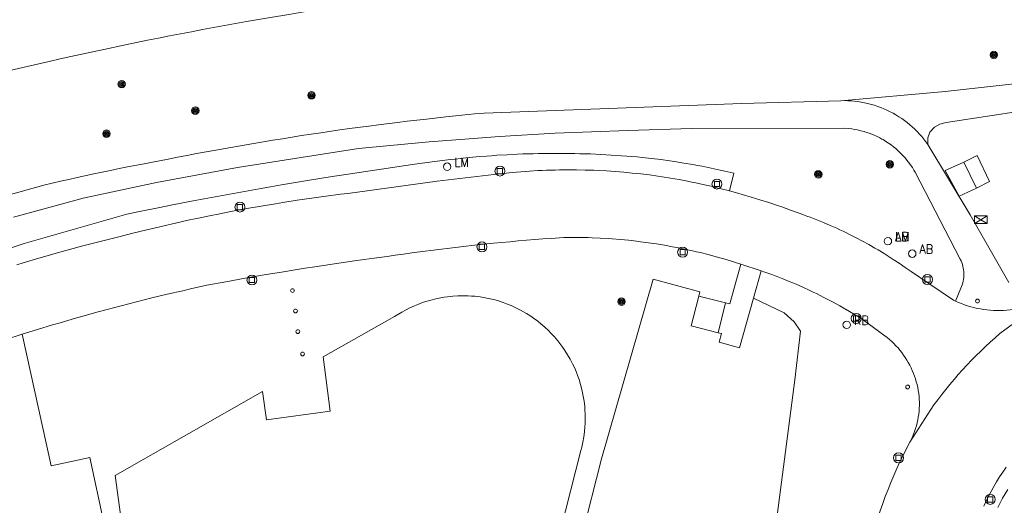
# Model space of a CAD drawing. Header units: metres. Extents: x 138165 to 154469, y 480134 to 494189.
# Tile 179 of 256: x 146012 to 146077, y 485811 to 485843. Entities that reach past the tile are written whole.
import ezdxf

# ---------------------------------------------------------------- set-up
doc = ezdxf.new("R2010")
doc.units = ezdxf.units.M
doc.header["$LTSCALE"] = 0.001
doc.header["$MEASUREMENT"] = 0
for name, color, linetype, lineweight in [('TOP-L-terrein schutting raster hek leuning', 7, 'Continuous', 0), ('TOP-L-topo objecten punt', 7, 'Continuous', 0), ('TOP-L-topo objecten vlak', 7, 'Continuous', 0), ('TOP-L-water beschoeiing', 7, 'Continuous', 0)]:
    doc.layers.add(name, color=color, linetype=linetype, lineweight=lineweight)
doc.styles.add('Style-STANDARD', font='STANDARD.shx')

# ---------------------------------------------------------------- blocks, each defined once
blk = doc.blocks.new('24')
at = {"layer": 'TOP-L-topo objecten punt', "color": 7, "linetype": 'Continuous', "lineweight": 0}
for radius in [0.025, 0.0182, 0.0115, 0.005]:
    blk.add_circle((0, 0), radius, dxfattribs=at)
blk = doc.blocks.new('32')
at = {"layer": 'TOP-L-topo objecten punt', "color": 7, "linetype": 'Continuous', "lineweight": 0}
for p, q in [((0, 0), (-0.0415, 0.025)), ((-0.0415, -0.025), (-0.0415, 0.025)), ((-0.0415, 0.025), (0.0415, 0.025)), ((0, 0), (-0.0415, -0.025)), ((0.0415, 0.025), (0, 0)), ((0.0415, -0.025), (0, 0)), ((0.0415, 0.025), (0.0415, -0.025)), ((-0.0415, -0.025), (0.0415, -0.025))]:
    blk.add_line(p, q, dxfattribs=at)
blk = doc.blocks.new('39')
at = {"layer": 'TOP-L-topo objecten punt', "color": 7, "linetype": 'Continuous', "lineweight": 0}
for p, q in [((0.0175, 0.0175), (-0.0175, 0.0175)), ((-0.0175, 0.0175), (-0.0175, -0.0175)), ((0.0175, 0.0175), (0.0175, -0.0175)), ((0.0175, -0.0175), (-0.0175, -0.0175))]:
    blk.add_line(p, q, dxfattribs=at)
blk.add_circle((0, 0), 0.0332, dxfattribs=at)
blk = doc.blocks.new('10')
at = {"layer": 'TOP-L-topo objecten punt', "linetype": 'Continuous', "lineweight": 0}
blk.add_circle((0, 0), 0.0125, dxfattribs=at)
blk = doc.blocks.new('16')
at = {"layer": 'TOP-L-topo objecten punt', "color": 7, "linetype": 'Continuous', "lineweight": 0}
blk.add_circle((0, 0), 0.025, dxfattribs=at)
at = {"layer": 'TOP-L-topo objecten punt', "color": 7, "linetype": 'Continuous', "lineweight": 0, "style": 'Style-STANDARD'}
blk.add_text('LM', height=0.06, dxfattribs=at).set_placement((0.0483, 0))
blk = doc.blocks.new('11')
at = {"layer": 'TOP-L-topo objecten punt', "color": 7, "linetype": 'Continuous', "lineweight": 0}
blk.add_circle((0, 0), 0.025, dxfattribs=at)
at = {"layer": 'TOP-L-topo objecten punt', "color": 7, "linetype": 'Continuous', "lineweight": 0, "style": 'Style-STANDARD'}
blk.add_text('AB', height=0.06, dxfattribs=at).set_placement((0.0483, 0))
blk = doc.blocks.new('127')
at = {"layer": 'TOP-L-topo objecten punt', "color": 7, "linetype": 'Continuous', "lineweight": 0}
blk.add_circle((0, 0), 0.025, dxfattribs=at)
at = {"layer": 'TOP-L-topo objecten punt', "color": 7, "linetype": 'Continuous', "lineweight": 0, "style": 'Style-STANDARD'}
blk.add_text('RB', height=0.06, dxfattribs=at).set_placement((0.0483, 0))

msp = doc.modelspace()

# ---------------------------------------------------------------- linework, layer by layer
at = {"layer": 'TOP-L-terrein schutting raster hek leuning', "flags": 128}
msp.add_lwpolyline([(146077.419, 485811.99), (146077.072, 485811.397), (146076.752, 485810.79)], dxfattribs=at)
at = {"layer": 'TOP-L-topo objecten vlak', "flags": 128}
for points in [[(146179.394, 485898.629), (146171.588, 485890.288), (146164.807, 485883.544), (146157.754, 485877.718), (146151.948, 485872.895), (146146.503, 485869.386), (146132.889, 485860.823), (146128.998, 485858.486), (146122.132, 485854.269), (146117.147, 485851.651), (146110.252, 485848.069), (146103.869, 485845.366), (146096.577, 485842.813), (146088.977, 485840.541), (146083.461, 485839.653), (146073.247, 485838.52), (146066.297, 485837.908)], [(146072.092, 485834.978), (146072.092, 485835.434), (146072.221, 485835.817), (146072.52, 485836.133), (146072.895, 485836.352), (146073.317, 485836.458), (146083.924, 485838.079), (146089.544, 485839.006), (146097.029, 485841.212), (146104.419, 485843.95), (146110.838, 485846.544), (146118.058, 485849.886), (146123.236, 485852.568), (146126.533, 485854.598), (146130.223, 485856.856), (146133.871, 485859.101), (146147.679, 485867.667), (146153.096, 485871.402), (146159.331, 485876.02), (146166.301, 485882.212), (146173.189, 485888.807), (146180.929, 485897.176)], [(146010.614, 485839.857), (146012.066, 485840.198), (146013.52, 485840.531), (146014.248, 485840.695), (146014.976, 485840.857), (146015.705, 485841.017), (146016.434, 485841.175), (146017.163, 485841.33), (146018.623, 485841.637), (146019.354, 485841.787), (146020.085, 485841.935), (146020.817, 485842.081), (146021.549, 485842.225), (146023.014, 485842.508), (146023.747, 485842.646), (146025.214, 485842.917), (146026.682, 485843.18), (146028.152, 485843.435)], [(146066.297, 485837.908), (146059.683, 485837.731), (146042.525, 485837.084), (146041.882, 485837.023), (146040.597, 485836.894), (146039.955, 485836.827), (146038.672, 485836.686), (146037.389, 485836.537), (146036.748, 485836.46), (146035.467, 485836.299), (146034.827, 485836.215), (146033.547, 485836.043), (146032.908, 485835.954), (146031.63, 485835.769), (146030.992, 485835.674), (146030.353, 485835.577), (146029.715, 485835.478), (146029.078, 485835.376), (146028.441, 485835.273), (146027.167, 485835.061), (146026.531, 485834.952), (146025.259, 485834.728), (146024.624, 485834.613), (146023.354, 485834.377), (146022.72, 485834.257), (146022.086, 485834.134), (146021.453, 485834.009), (146020.416, 485833.816), (146019.856, 485833.709), (146018.738, 485833.489), (146018.18, 485833.376), (146017.622, 485833.262), (146017.064, 485833.145), (146016.507, 485833.026), (146015.394, 485832.783), (146014.838, 485832.658), (146014.283, 485832.532), (146013.173, 485832.273), (146007.837, 485830.778)], [(146072.092, 485834.978), (146071.96, 485835.161), (146071.822, 485835.34), (146071.679, 485835.514), (146071.529, 485835.683), (146071.375, 485835.847), (146071.215, 485836.006), (146071.049, 485836.16), (146070.879, 485836.308), (146070.704, 485836.45), (146070.525, 485836.587), (146070.341, 485836.717), (146070.153, 485836.841), (146069.96, 485836.959), (146069.764, 485837.071), (146069.565, 485837.176), (146069.362, 485837.274), (146069.156, 485837.366), (146068.947, 485837.451), (146068.735, 485837.529), (146068.521, 485837.6), (146068.305, 485837.663), (146068.086, 485837.72), (146067.866, 485837.769), (146067.645, 485837.811), (146067.422, 485837.846), (146067.198, 485837.873), (146066.973, 485837.893), (146066.748, 485837.905), (146066.523, 485837.91), (146066.297, 485837.908)], [(146011.142, 485830.153), (146015.802, 485831.403), (146020.675, 485832.452), (146026.077, 485833.448), (146034.149, 485834.719), (146038.852, 485835.164), (146041.511, 485835.376), (146043.539, 485835.519), (146047.257, 485835.752), (146052.082, 485835.916), (146056.34, 485836.054), (146066.467, 485836.075), (146066.767, 485836.054), (146067.022, 485836.023), (146067.23, 485835.99), (146067.406, 485835.955), (146067.613, 485835.907), (146067.84, 485835.846), (146068.002, 485835.795), (146068.185, 485835.732), (146068.35, 485835.669), (146068.512, 485835.602), (146068.705, 485835.514), (146068.878, 485835.427), (146069.019, 485835.347), (146069.107, 485835.311), (146069.284, 485835.194), (146069.454, 485835.083), (146069.632, 485834.957), (146069.787, 485834.838), (146069.942, 485834.712), (146070.041, 485834.626), (146070.101, 485834.571), (146070.205, 485834.474), (146070.328, 485834.353), (146070.463, 485834.211), (146070.573, 485834.088), (146070.688, 485833.951), (146070.774, 485833.842), (146070.872, 485833.712), (146070.969, 485833.575), (146071.055, 485833.445), (146071.155, 485833.286), (146071.234, 485833.151), (146074.248, 485827.342), (146074.301, 485827.229), (146074.347, 485827.112), (146074.387, 485826.993), (146074.42, 485826.872), (146074.446, 485826.749), (146074.465, 485826.625), (146074.478, 485826.5), (146074.483, 485826.375), (146074.482, 485826.249), (146074.473, 485826.124), (146074.458, 485825.999), (146074.436, 485825.876), (146074.407, 485825.754), (146074.371, 485825.633), (146074.328, 485825.515), (146074.279, 485825.4), (146073.919, 485824.55)], [(146077.479, 485825.789), (146074.909, 485830.307), (146072.092, 485834.978)], [(146004.212, 485825.848), (146011.863, 485828.385), (146018.707, 485830.336), (146019.44, 485830.489), (146020.908, 485830.788), (146021.642, 485830.935), (146023.112, 485831.222), (146023.848, 485831.363), (146025.32, 485831.639), (146026.794, 485831.907), (146027.531, 485832.038), (146028.269, 485832.167), (146029.007, 485832.294), (146030.484, 485832.542), (146031.963, 485832.783), (146032.702, 485832.9), (146033.442, 485833.015), (146034.183, 485833.128), (146034.923, 485833.24), (146035.664, 485833.349), (146037.147, 485833.562), (146037.889, 485833.665), (146039.373, 485833.866), (146039.908, 485833.936), (146040.252, 485833.978), (146040.597, 485834.018), (146040.941, 485834.056), (146041.286, 485834.091), (146041.976, 485834.157), (146042.667, 485834.215), (146043.013, 485834.241), (146043.359, 485834.265), (146044.051, 485834.307), (146044.743, 485834.341), (146045.09, 485834.355), (146045.783, 485834.376), (146046.129, 485834.384), (146046.822, 485834.394), (146047.516, 485834.396), (146048.209, 485834.39), (146048.556, 485834.384), (146048.902, 485834.376), (146049.249, 485834.366), (146049.595, 485834.354), (146049.942, 485834.34), (146050.288, 485834.324), (146050.98, 485834.286), (146051.672, 485834.239), (146052.018, 485834.213), (146052.363, 485834.185), (146052.709, 485834.155), (146053.054, 485834.123), (146053.672, 485834.061), (146054.287, 485833.983), (146054.9, 485833.897), (146055.206, 485833.851), (146055.818, 485833.753), (146056.428, 485833.647), (146056.733, 485833.591), (146057.037, 485833.533), (146057.645, 485833.411), (146058.251, 485833.282), (146058.553, 485833.214), (146059.164, 485833.071), (146058.86, 485831.895)], [(146075.318, 485832.079), (146076.198, 485832.527), (146075.369, 485834.247), (146074.478, 485833.807)], [(146074.478, 485833.807), (146073.232, 485833.25), (146074.181, 485831.552), (146075.318, 485832.079)], [(146075.318, 485832.079), (146074.478, 485833.807)], [(146058.86, 485831.895), (146058.306, 485832.04), (146058.028, 485832.109), (146057.75, 485832.177), (146057.192, 485832.306), (146056.632, 485832.427), (146056.352, 485832.485), (146056.071, 485832.541), (146055.508, 485832.646), (146055.226, 485832.696), (146054.944, 485832.744), (146054.378, 485832.834), (146054.095, 485832.876), (146053.528, 485832.954), (146052.959, 485833.024), (146052.675, 485833.056), (146052.39, 485833.086), (146051.82, 485833.14), (146051.534, 485833.164), (146050.963, 485833.207), (146050.678, 485833.225), (146050.106, 485833.255), (146049.82, 485833.267), (146049.247, 485833.285), (146048.675, 485833.296), (146048.102, 485833.298), (146047.529, 485833.292), (146047.243, 485833.286), (146046.671, 485833.269), (146046.384, 485833.257), (146046.098, 485833.243), (146045.527, 485833.209), (146045.241, 485833.189), (146044.956, 485833.167), (146044.67, 485833.144), (146044.385, 485833.118), (146043.815, 485833.06), (146043.531, 485833.028), (146039.393, 485832.551), (146033.43, 485831.727), (146032.948, 485831.667), (146031.984, 485831.542), (146031.502, 485831.476), (146031.021, 485831.408), (146030.059, 485831.267), (146029.098, 485831.118), (146028.619, 485831.04), (146027.66, 485830.879), (146026.703, 485830.71), (146025.747, 485830.533), (146024.792, 485830.348), (146024.316, 485830.253), (146023.364, 485830.056), (146022.888, 485829.955), (146022.413, 485829.852), (146021.939, 485829.747), (146020.991, 485829.531), (146020.518, 485829.42), (146020.045, 485829.307), (146019.101, 485829.075), (146018.159, 485828.836), (146017.536, 485828.673), (146017.092, 485828.563), (146016.204, 485828.338), (146015.761, 485828.222), (146014.877, 485827.985), (146013.995, 485827.74), (146013.555, 485827.615), (146012.676, 485827.358), (146012.237, 485827.227), (146011.799, 485827.094), (146011.362, 485826.959)], [(146073.919, 485824.55), (146073.802, 485824.606), (146072.153, 485825.729), (146070.968, 485826.517), (146070.774, 485826.657), (146070.578, 485826.795), (146070.183, 485827.066), (146069.784, 485827.331), (146069.381, 485827.588), (146069.178, 485827.715), (146068.768, 485827.963), (146068.562, 485828.084), (146068.146, 485828.321), (146067.726, 485828.552), (146067.302, 485828.775), (146067.089, 485828.884), (146066.875, 485828.991), (146066.66, 485829.097), (146066.445, 485829.2), (146066.228, 485829.302), (146066.01, 485829.402), (146065.573, 485829.597), (146065.132, 485829.784), (146064.911, 485829.875), (146064.465, 485830.051), (146064.242, 485830.136), (146064.017, 485830.219), (146063.792, 485830.301), (146063.513, 485830.399), (146062.936, 485830.614), (146062.356, 485830.821), (146062.066, 485830.922), (146061.482, 485831.117), (146060.896, 485831.306), (146060.602, 485831.397), (146060.308, 485831.486), (146059.717, 485831.659), (146059.421, 485831.743), (146058.86, 485831.895)], [(146059.63, 485827.013), (146059.266, 485827.129), (146059.008, 485827.209), (146058.49, 485827.362), (146058.23, 485827.436), (146057.97, 485827.508), (146057.447, 485827.647), (146056.923, 485827.777), (146056.66, 485827.84), (146056.396, 485827.9), (146055.868, 485828.015), (146055.604, 485828.069), (146055.339, 485828.122), (146055.073, 485828.173), (146054.541, 485828.268), (146054.275, 485828.313), (146054.008, 485828.356), (146053.474, 485828.435), (146052.938, 485828.507), (146052.67, 485828.54), (146052.133, 485828.599), (146051.864, 485828.626), (146051.595, 485828.651), (146051.056, 485828.695), (146050.787, 485828.714), (146050.247, 485828.746), (146049.707, 485828.77), (146049.437, 485828.778), (146048.897, 485828.79), (146048.627, 485828.793), (146048.356, 485828.794), (146047.816, 485828.79), (146046.982, 485828.731), (146046.433, 485828.69), (146045.885, 485828.647), (146044.789, 485828.555), (146044.242, 485828.506), (146043.147, 485828.401), (146042.053, 485828.289), (146040.959, 485828.169), (146040.413, 485828.106), (146039.321, 485827.974), (146038.23, 485827.834), (146037.685, 485827.761), (146037.141, 485827.686), (146036.596, 485827.609), (146036.052, 485827.53), (146035.181, 485827.414), (146034.524, 485827.323), (146033.866, 485827.231), (146032.551, 485827.041), (146031.238, 485826.842), (146030.582, 485826.74), (146029.779, 485826.612), (146029.138, 485826.507), (146027.859, 485826.292), (146027.219, 485826.181), (146026.58, 485826.069), (146025.303, 485825.838), (146024.028, 485825.599), (146022.94, 485825.358), (146022.426, 485825.241), (146021.398, 485825.001), (146020.372, 485824.754), (146019.86, 485824.627), (146018.837, 485824.368), (146017.815, 485824.1), (146016.796, 485823.826), (146015.779, 485823.543), (146015.272, 485823.399), (146014.258, 485823.105), (146013.752, 485822.955), (146012.742, 485822.649), (146012.238, 485822.494), (146011.734, 485822.336)], [(146059.63, 485827.013), (146058.878, 485824.355), (146058.61, 485824.423)], [(146060.98, 485826.564), (146059.63, 485827.013)], [(146060.459, 485824.744), (146060.98, 485826.564)], [(146060.98, 485826.564), (146061.216, 485826.483), (146061.686, 485826.315), (146061.92, 485826.228), (146062.153, 485826.139), (146062.386, 485826.049), (146062.849, 485825.862), (146063.079, 485825.766), (146063.308, 485825.668), (146063.765, 485825.467), (146064.218, 485825.258), (146064.444, 485825.151), (146064.668, 485825.042), (146065.115, 485824.819), (146065.337, 485824.705), (146065.558, 485824.589), (146065.778, 485824.471), (146066.215, 485824.23), (146066.432, 485824.107), (146066.863, 485823.856), (146067.611, 485823.416), (146069.224, 485822.237), (146069.381, 485822.114), (146069.533, 485821.986), (146069.682, 485821.852), (146069.825, 485821.714), (146069.963, 485821.571), (146070.097, 485821.423), (146070.225, 485821.27), (146070.348, 485821.113), (146070.465, 485820.952), (146070.577, 485820.787), (146070.683, 485820.618), (146070.783, 485820.446), (146070.877, 485820.27), (146070.964, 485820.091), (146071.046, 485819.909), (146071.124, 485819.727), (146071.195, 485819.543), (146071.259, 485819.356), (146071.316, 485819.167), (146071.367, 485818.975), (146071.41, 485818.783), (146071.446, 485818.588), (146071.475, 485818.393), (146071.498, 485818.196), (146071.512, 485817.999), (146071.52, 485817.802), (146071.521, 485817.604), (146071.514, 485817.406), (146071.5, 485817.209), (146071.479, 485817.013), (146071.451, 485816.817), (146071.415, 485816.623), (146071.373, 485816.43), (146071.324, 485816.238), (146071.267, 485816.049), (146071.204, 485815.861), (146071.134, 485815.677), (146071.057, 485815.494), (146070.974, 485815.315), (146070.884, 485815.139)], [(146049.031, 485808.88), (146050.345, 485814.023), (146053.775, 485826.016), (146056.888, 485825.158), (146056.817, 485824.88)], [(146018.348, 485809.823), (146017.929, 485812.921), (146027.748, 485818.523), (146028.003, 485816.638), (146032.264, 485817.209), (146031.776, 485820.821), (146036.531, 485823.523), (146037.03, 485823.807), (146037.267, 485823.939), (146037.572, 485824.095), (146037.883, 485824.237), (146038.094, 485824.325), (146038.415, 485824.445), (146038.631, 485824.517), (146038.959, 485824.615), (146039.291, 485824.699), (146039.514, 485824.747), (146039.851, 485824.807), (146040.077, 485824.839), (146040.418, 485824.875), (146040.759, 485824.897), (146041.102, 485824.905), (146041.444, 485824.898), (146041.672, 485824.886), (146041.899, 485824.867), (146042.239, 485824.827), (146042.577, 485824.772), (146042.913, 485824.704), (146043.245, 485824.621), (146043.464, 485824.558), (146043.79, 485824.452), (146044.004, 485824.374), (146044.322, 485824.246), (146044.633, 485824.105), (146044.939, 485823.95), (146045.139, 485823.84), (146045.336, 485823.724), (146045.625, 485823.541), (146045.813, 485823.411), (146046.088, 485823.208), (146046.3, 485823.038), (146046.559, 485822.815), (146046.809, 485822.58), (146046.97, 485822.418), (146047.202, 485822.167), (146047.424, 485821.906), (146047.566, 485821.727), (146047.769, 485821.452), (146047.897, 485821.263), (146048.081, 485820.974), (146048.251, 485820.677), (146048.41, 485820.374), (146048.555, 485820.064), (146048.644, 485819.854), (146048.768, 485819.534), (146048.842, 485819.319), (146048.943, 485818.992), (146049.03, 485818.66), (146049.08, 485818.438), (146049.143, 485818.101), (146049.177, 485817.876), (146049.217, 485817.536), (146049.235, 485817.308), (146049.251, 485816.966), (146049.253, 485816.738), (146049.245, 485816.396), (146049.231, 485816.168), (146049.199, 485815.827), (146049.152, 485815.488), (146049.092, 485815.151), (146049.017, 485814.817), (146048.959, 485814.596), (146047.596, 485809.246)], [(146056.817, 485824.88), (146056.311, 485822.893), (146058.104, 485822.436)], [(146056.817, 485824.88), (146058.61, 485824.423)], [(146032.902, 485771.98), (146033.129, 485771.6), (146033.366, 485771.477), (146033.698, 485771.467), (146039.094, 485773.374), (146044.946, 485776.063), (146046.264, 485776.994), (146047.301, 485777.855), (146057.352, 485794.092), (146059.496, 485798.801), (146060.409, 485801.894), (146061.569, 485806.673), (146063.221, 485819.29), (146063.608, 485822.541), (146063.168, 485823.174), (146062.501, 485823.753), (146060.459, 485824.744)], [(146058.104, 485822.436), (146058.341, 485822.376), (146058.186, 485821.806), (146059.531, 485821.429), (146060.459, 485824.744)], [(146058.61, 485824.423), (146058.104, 485822.436)], [(146080.133, 485824.679), (146078.958, 485823.903), (146076.892, 485822.383), (146076.565, 485822.099), (146076.243, 485821.809), (146075.925, 485821.515), (146075.612, 485821.215), (146075.303, 485820.911), (146075, 485820.602), (146074.701, 485820.289), (146074.406, 485819.971), (146074.117, 485819.648), (146073.833, 485819.321), (146073.554, 485818.99), (146073.28, 485818.654), (146073.011, 485818.314), (146072.748, 485817.97), (146072.49, 485817.622), (146070.884, 485815.139)], [(146073.919, 485824.55), (146074.119, 485824.46), (146074.323, 485824.377), (146074.529, 485824.301), (146074.738, 485824.231), (146074.948, 485824.168), (146075.161, 485824.112), (146075.375, 485824.063), (146075.591, 485824.021), (146075.808, 485823.986), (146076.026, 485823.958), (146076.245, 485823.937), (146076.465, 485823.923), (146076.685, 485823.917), (146076.905, 485823.917), (146077.124, 485823.925), (146077.344, 485823.94), (146077.563, 485823.962), (146077.78, 485823.992), (146077.997, 485824.028), (146078.213, 485824.071), (146078.427, 485824.122)], [(146011.734, 485822.336), (146010.647, 485821.983), (146009.724, 485821.674), (146009.264, 485821.517), (146008.346, 485821.196), (146007.43, 485820.869), (146006.517, 485820.533), (146006.062, 485820.363), (146003.712, 485818.529)], [(146011.734, 485822.336), (146013.658, 485813.567), (146016.229, 485814.12), (146017.188, 485809.666), (146018.348, 485809.823)], [(146070.884, 485815.139), (146070.222, 485813.836), (146070.015, 485813.377), (146069.815, 485812.915), (146069.621, 485812.451), (146069.434, 485811.984), (146069.252, 485811.514), (146069.077, 485811.042), (146068.909, 485810.568), (146068.747, 485810.091), (146068.591, 485809.613), (146068.442, 485809.132), (146066.668, 485803.404), (146061.773, 485787.859), (146061.027, 485785.858)], [(146075.814, 485810.872), (146075.971, 485811.203), (146076.134, 485811.531), (146076.304, 485811.857), (146076.479, 485812.178), (146076.66, 485812.497), (146076.868, 485812.823), (146077.082, 485813.146), (146077.302, 485813.464)]]:
    msp.add_lwpolyline(points, dxfattribs=at)
at = {"layer": 'TOP-L-water beschoeiing', "flags": 128}
msp.add_lwpolyline([(146010.614, 485839.857), (146012.066, 485840.198), (146013.52, 485840.531), (146014.248, 485840.695), (146014.976, 485840.857), (146015.705, 485841.017), (146016.434, 485841.175), (146017.163, 485841.33), (146018.623, 485841.637), (146019.354, 485841.787), (146020.085, 485841.935), (146020.817, 485842.081), (146021.549, 485842.225), (146023.014, 485842.508), (146023.747, 485842.646), (146025.214, 485842.917), (146026.682, 485843.18), (146028.152, 485843.435), (146029.624, 485843.682), (146030.36, 485843.802), (146031.096, 485843.921), (146031.833, 485844.038), (146033.308, 485844.265), (146034.379, 485844.425)], dxfattribs=at)

# ---------------------------------------------------------------- block references
at = {"layer": 'TOP-L-topo objecten punt', "xscale": 10, "yscale": 10, "zscale": 10}
for name, p in [('24', (146076.484, 485840.95)), ('24', (146018.352, 485839.008)), ('24', (146031.008, 485838.272)), ('24', (146023.264, 485837.248)), ('24', (146017.344, 485835.712)), ('16', (146040.048, 485833.504)), ('39', (146043.568, 485833.216)), ('24', (146069.552, 485833.664)), ('39', (146058.032, 485832.352)), ('24', (146064.784, 485832.992)), ('39', (146026.24, 485830.816)), ('32', (146075.617, 485829.974)), ('16', (146069.424, 485828.544)), ('11', (146069.424, 485828.544)), ('39', (146042.368, 485828.16)), ('39', (146055.744, 485827.808)), ('11', (146071.046, 485827.709)), ('39', (146027.04, 485825.952)), ('39', (146072.064, 485825.984)), ('10', (146029.739, 485825.248)), ('24', (146051.671, 485824.504)), ('10', (146075.397, 485824.55)), ('10', (146029.942, 485823.888)), ('127', (146066.681, 485822.964)), ('39', (146067.312, 485823.392)), ('10', (146030.1, 485822.509)), ('10', (146030.415, 485821.023)), ('10', (146070.738, 485818.822)), ('39', (146070.135, 485814.096)), ('39', (146076.244, 485811.326))]:
    msp.add_blockref(name, p, dxfattribs=at)

doc.saveas('drawing.dxf')
